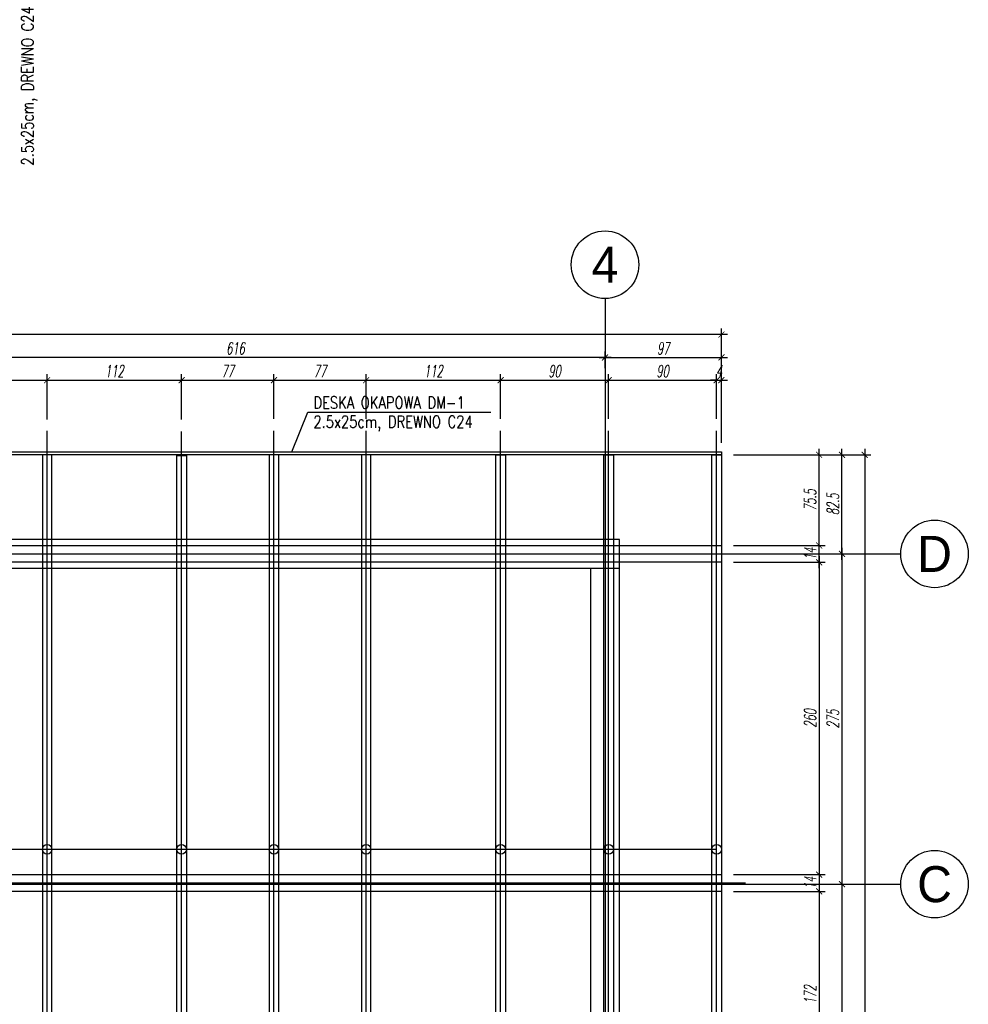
# Model space of a CAD drawing. Header units: millimetres. Extents: x -66901 to 936319, y -323998 to 488548.
# Tile 83 of 84: x 559112 to 567015, y 478881 to 487080. Entities that reach past the tile are written whole.
import ezdxf
from ezdxf.enums import TextEntityAlignment as Align
from ezdxf.lldxf.tags import DXFTag

# ---------------------------------------------------------------- set-up
doc = ezdxf.new("R2010")
doc.units = ezdxf.units.MM
doc.header["$LTSCALE"] = 5
doc.header["$MEASUREMENT"] = 0
for name, color, linetype in [('K-DREWNO', 15, 'Continuous'), ('k-kleszcze', 41, 'DASHED2'), ('K-OSIE', 1, 'CENTER'), ('K-WYMIARY', 254, 'Continuous'), ('N-20', 254, 'Continuous'), ('N-25', 71, 'Continuous'), ('N-50', 4, 'Continuous'), ('S-25', 71, 'Continuous')]:
    doc.layers.add(name, color=color, linetype=linetype)
doc.styles.add('GENERATED_STYLE_3', font='txt')
doc.styles.add('ROMANS', font='romans.shx', dxfattribs={"width": 0.8, "oblique": 10})
doc.styles.add('WYMIARY', font='romans.shx', dxfattribs={"width": 0.6, "oblique": 10})
tags = doc.linetypes.add('CENTER', pattern=[2, 1.25, -0.25, 0.25, -0.25]).pattern_tags.tags
tags[10:11] = [DXFTag(74, 4), DXFTag(75, 0), DXFTag(340, '0'), DXFTag(46, 1.0), DXFTag(50, 0.0), DXFTag(44, 0.0), DXFTag(45, 0.0)]
tags[8:9] = [DXFTag(74, 4), DXFTag(75, 0), DXFTag(340, '0'), DXFTag(46, 1.0), DXFTag(50, 0.0), DXFTag(44, 0.0), DXFTag(45, 0.0)]
tags[6:7] = [DXFTag(74, 4), DXFTag(75, 0), DXFTag(340, '0'), DXFTag(46, 1.0), DXFTag(50, 0.0), DXFTag(44, 0.0), DXFTag(45, 0.0)]
tags[4:5] = [DXFTag(74, 4), DXFTag(75, 0), DXFTag(340, '0'), DXFTag(46, 1.0), DXFTag(50, 0.0), DXFTag(44, 0.0), DXFTag(45, 0.0)]
tags = doc.linetypes.add('DASHED2', pattern=[0.375, 0.25, -0.125]).pattern_tags.tags
tags[6:7] = [DXFTag(74, 4), DXFTag(75, 0), DXFTag(340, '0'), DXFTag(46, 1.0), DXFTag(50, 0.0), DXFTag(44, 0.0), DXFTag(45, 0.0)]
tags[4:5] = [DXFTag(74, 4), DXFTag(75, 0), DXFTag(340, '0'), DXFTag(46, 1.0), DXFTag(50, 0.0), DXFTag(44, 0.0), DXFTag(45, 0.0)]
doc.dimstyles.new('CM50', dxfattribs={"dimscale": 50, "dimtxt": 2, "dimasz": 1, "dimexe": 1, "dimexo": 2, "dimgap": 0.5, "dimtad": 1, "dimlfac": 0.1, "dimrnd": 0.5, "dimdsep": 46, "dimtxsty": 'WYMIARY', "dimblk": 'ARCHTICK', "dimcen": 0, "dimdle": 1, "dimclrd": 253, "dimclre": 251, "dimclrt": 30, "dimaunit": 1, "dimadec": 0, "dimazin": 0, "dimtfac": 1, "dimtix": 1, "dimtmove": 0, "dimatfit": 3, "dimldrblk": 'ARCHTICK', "dimfxl": 1, "dimtvp": 0.4, "dimtolj": 1, "dimarcsym": 0})

# ---------------------------------------------------------------- blocks, each defined once
blk = doc.blocks.new('_ArchTick')
at = {"color": 0, "linetype": 'ByBlock', "const_width": 0.15}
blk.add_lwpolyline([(-0.5, -0.5), (0.5, 0.5)], dxfattribs=at)
blk = doc.blocks.new('*D9')
at = {"layer": 'Defpoints', "color": 0, "transparency": 16777216}
for p in [(564957.9, 483456.5), (565962, 483456.5), (565772, 482631.5)]:
    blk.add_point(p, dxfattribs=at)
at = {"layer": 'K-WYMIARY', "color": 253, "lineweight": -2, "transparency": 16777216}
blk.add_line((565962, 482581.5), (565962, 483506.5), dxfattribs=at)
at = {"layer": 'K-WYMIARY', "color": 251, "lineweight": -2, "transparency": 16777216}
for p, q in [((565057.9, 483456.5), (566012, 483456.5)), ((565872, 482631.5), (566012, 482631.5))]:
    blk.add_line(p, q, dxfattribs=at)
at = {"layer": 'K-WYMIARY', "color": 253, "lineweight": -2, "transparency": 16777216, "xscale": 50, "yscale": 50, "zscale": 50}
for p, rotation in [((565962, 483456.5), 90), ((565962, 482631.5), 270)]:
    blk.add_blockref('_ArchTick', p, dxfattribs=dict(at, rotation=rotation))
at = {"layer": 'K-WYMIARY', "color": 30, "transparency": 16777216, "insert": (565887, 483044), "char_height": 100, "attachment_point": 5, "rotation": 90, "style": 'WYMIARY'}
blk.add_mtext('\\A1;82.5', dxfattribs=at)
blk = doc.blocks.new('*D10')
at = {"layer": 'Defpoints', "color": 0, "transparency": 16777216}
for p in [(565831, 482631.5), (565857.5, 479881.5), (565962, 479881.5)]:
    blk.add_point(p, dxfattribs=at)
at = {"layer": 'K-WYMIARY', "color": 253, "lineweight": -2, "transparency": 16777216}
blk.add_line((565962, 482681.5), (565962, 479831.5), dxfattribs=at)
at = {"layer": 'K-WYMIARY', "color": 251, "lineweight": -2, "transparency": 16777216}
for p, q in [((565931, 482631.5), (566012, 482631.5)), ((565957.5, 479881.5), (566012, 479881.5))]:
    blk.add_line(p, q, dxfattribs=at)
at = {"layer": 'K-WYMIARY', "color": 253, "lineweight": -2, "transparency": 16777216, "xscale": 50, "yscale": 50, "zscale": 50}
for p, rotation in [((565962, 482631.5), 90), ((565962, 479881.5), 270)]:
    blk.add_blockref('_ArchTick', p, dxfattribs=dict(at, rotation=rotation))
at = {"layer": 'K-WYMIARY', "color": 30, "transparency": 16777216, "insert": (565887, 481256.5), "char_height": 100, "attachment_point": 5, "rotation": 90, "style": 'WYMIARY'}
blk.add_mtext('\\A1;275', dxfattribs=at)
blk = doc.blocks.new('*D11')
at = {"layer": 'Defpoints', "color": 0, "transparency": 16777216}
for p in [(565857.5, 479881.5), (565831, 475791.5), (565962, 475791.5)]:
    blk.add_point(p, dxfattribs=at)
at = {"layer": 'K-WYMIARY', "color": 251, "lineweight": -2, "transparency": 16777216}
for p, q in [((565957.5, 479881.5), (566012, 479881.5)), ((565931, 475791.5), (566012, 475791.5))]:
    blk.add_line(p, q, dxfattribs=at)
at = {"layer": 'K-WYMIARY', "color": 253, "lineweight": -2, "transparency": 16777216}
blk.add_line((565962, 479931.5), (565962, 475741.5), dxfattribs=at)
at = {"layer": 'K-WYMIARY', "color": 253, "lineweight": -2, "transparency": 16777216, "xscale": 50, "yscale": 50, "zscale": 50}
for p, rotation in [((565962, 479881.5), 90), ((565962, 475791.5), 270)]:
    blk.add_blockref('_ArchTick', p, dxfattribs=dict(at, rotation=rotation))
at = {"layer": 'K-WYMIARY', "color": 30, "transparency": 16777216, "insert": (565887, 477836.5), "char_height": 100, "attachment_point": 5, "rotation": 90, "style": 'WYMIARY'}
blk.add_mtext('\\A1;409', dxfattribs=at)
blk = doc.blocks.new('*D14')
at = {"layer": 'Defpoints', "color": 0, "transparency": 16777216}
for p in [(564957.9, 483456.5), (564957.9, 472746.5), (566152, 472746.5)]:
    blk.add_point(p, dxfattribs=at)
at = {"layer": 'K-WYMIARY', "color": 253, "lineweight": -2, "transparency": 16777216}
blk.add_line((566152, 483506.5), (566152, 472696.5), dxfattribs=at)
at = {"layer": 'K-WYMIARY', "color": 251, "lineweight": -2, "transparency": 16777216}
for p, q in [((565057.9, 483456.5), (566202, 483456.5)), ((565057.9, 472746.5), (566202, 472746.5))]:
    blk.add_line(p, q, dxfattribs=at)
at = {"layer": 'K-WYMIARY', "color": 253, "lineweight": -2, "transparency": 16777216, "xscale": 50, "yscale": 50, "zscale": 50}
for p, rotation in [((566152, 483456.5), 90), ((566152, 472746.5), 270)]:
    blk.add_blockref('_ArchTick', p, dxfattribs=dict(at, rotation=rotation))
at = {"layer": 'K-WYMIARY', "color": 30, "transparency": 16777216, "insert": (566077, 478101.5), "char_height": 100, "attachment_point": 5, "rotation": 90, "style": 'WYMIARY'}
blk.add_mtext('\\A1;1071', dxfattribs=at)
blk = doc.blocks.new('*D31')
at = {"layer": 'Defpoints', "color": 0, "transparency": 16777216}
for p in [(564957.9, 482701.5), (565772, 482701.5), (564957.9, 482561.5)]:
    blk.add_point(p, dxfattribs=at)
at = {"layer": 'K-WYMIARY', "color": 253, "lineweight": -2, "transparency": 16777216}
blk.add_line((565772, 482511.5), (565772, 482751.5), dxfattribs=at)
at = {"layer": 'K-WYMIARY', "color": 251, "lineweight": -2, "transparency": 16777216}
for p, q in [((565057.9, 482701.5), (565822, 482701.5)), ((565057.9, 482561.5), (565822, 482561.5))]:
    blk.add_line(p, q, dxfattribs=at)
at = {"layer": 'K-WYMIARY', "color": 253, "lineweight": -2, "transparency": 16777216, "xscale": 50, "yscale": 50, "zscale": 50}
for p, rotation in [((565772, 482701.5), 90), ((565772, 482561.5), 270)]:
    blk.add_blockref('_ArchTick', p, dxfattribs=dict(at, rotation=rotation))
at = {"layer": 'K-WYMIARY', "color": 30, "transparency": 16777216, "insert": (565697, 482631.5), "char_height": 100, "attachment_point": 5, "rotation": 90, "style": 'WYMIARY'}
blk.add_mtext('\\A1;14', dxfattribs=at)
blk = doc.blocks.new('*D32')
at = {"layer": 'Defpoints', "color": 0, "transparency": 16777216}
for p in [(564957.9, 483456.5), (565772, 483456.5), (564957.9, 482701.5)]:
    blk.add_point(p, dxfattribs=at)
at = {"layer": 'K-WYMIARY', "color": 253, "lineweight": -2, "transparency": 16777216}
blk.add_line((565772, 482651.5), (565772, 483506.5), dxfattribs=at)
at = {"layer": 'K-WYMIARY', "color": 251, "lineweight": -2, "transparency": 16777216}
for p, q in [((565057.9, 483456.5), (565822, 483456.5)), ((565057.9, 482701.5), (565822, 482701.5))]:
    blk.add_line(p, q, dxfattribs=at)
at = {"layer": 'K-WYMIARY', "color": 253, "lineweight": -2, "transparency": 16777216, "xscale": 50, "yscale": 50, "zscale": 50}
for p, rotation in [((565772, 483456.5), 90), ((565772, 482701.5), 270)]:
    blk.add_blockref('_ArchTick', p, dxfattribs=dict(at, rotation=rotation))
at = {"layer": 'K-WYMIARY', "color": 30, "transparency": 16777216, "insert": (565697, 483079), "char_height": 100, "attachment_point": 5, "rotation": 90, "style": 'WYMIARY'}
blk.add_mtext('\\A1;75.5', dxfattribs=at)
blk = doc.blocks.new('*D65')
at = {"layer": 'Defpoints', "color": 0, "transparency": 16777216}
for p in [(564957.9, 482561.5), (564957.9, 479961.5), (565772, 479961.5)]:
    blk.add_point(p, dxfattribs=at)
at = {"layer": 'K-WYMIARY', "color": 253, "lineweight": -2, "transparency": 16777216}
blk.add_line((565772, 482611.5), (565772, 479911.5), dxfattribs=at)
at = {"layer": 'K-WYMIARY', "color": 251, "lineweight": -2, "transparency": 16777216}
for p, q in [((565057.9, 482561.5), (565822, 482561.5)), ((565057.9, 479961.5), (565822, 479961.5))]:
    blk.add_line(p, q, dxfattribs=at)
at = {"layer": 'K-WYMIARY', "color": 253, "lineweight": -2, "transparency": 16777216, "xscale": 50, "yscale": 50, "zscale": 50}
for p, rotation in [((565772, 482561.5), 90), ((565772, 479961.5), 270)]:
    blk.add_blockref('_ArchTick', p, dxfattribs=dict(at, rotation=rotation))
at = {"layer": 'K-WYMIARY', "color": 30, "transparency": 16777216, "insert": (565697, 481261.5), "char_height": 100, "attachment_point": 5, "rotation": 90, "style": 'WYMIARY'}
blk.add_mtext('\\A1;260', dxfattribs=at)
blk = doc.blocks.new('*D66')
at = {"layer": 'Defpoints', "color": 0, "transparency": 16777216}
for p in [(564957.9, 479961.5), (564957.9, 479821.5), (565772, 479821.5)]:
    blk.add_point(p, dxfattribs=at)
at = {"layer": 'K-WYMIARY', "color": 251, "lineweight": -2, "transparency": 16777216}
for p, q in [((565057.9, 479961.5), (565822, 479961.5)), ((565057.9, 479821.5), (565822, 479821.5))]:
    blk.add_line(p, q, dxfattribs=at)
at = {"layer": 'K-WYMIARY', "color": 253, "lineweight": -2, "transparency": 16777216}
blk.add_line((565772, 480011.5), (565772, 479771.5), dxfattribs=at)
at = {"layer": 'K-WYMIARY', "color": 253, "lineweight": -2, "transparency": 16777216, "xscale": 50, "yscale": 50, "zscale": 50}
for p, rotation in [((565772, 479961.5), 90), ((565772, 479821.5), 270)]:
    blk.add_blockref('_ArchTick', p, dxfattribs=dict(at, rotation=rotation))
at = {"layer": 'K-WYMIARY', "color": 30, "transparency": 16777216, "insert": (565697, 479891.5), "char_height": 100, "attachment_point": 5, "rotation": 90, "style": 'WYMIARY'}
blk.add_mtext('\\A1;14', dxfattribs=at)
blk = doc.blocks.new('*D67')
at = {"layer": 'Defpoints', "color": 0, "transparency": 16777216}
for p in [(564957.9, 479821.5), (564957.9, 478101.5), (565772, 478101.5)]:
    blk.add_point(p, dxfattribs=at)
at = {"layer": 'K-WYMIARY', "color": 253, "lineweight": -2, "transparency": 16777216}
blk.add_line((565772, 479871.5), (565772, 478051.5), dxfattribs=at)
at = {"layer": 'K-WYMIARY', "color": 251, "lineweight": -2, "transparency": 16777216}
for p, q in [((565057.9, 479821.5), (565822, 479821.5)), ((565057.9, 478101.5), (565822, 478101.5))]:
    blk.add_line(p, q, dxfattribs=at)
at = {"layer": 'K-WYMIARY', "color": 253, "lineweight": -2, "transparency": 16777216, "xscale": 50, "yscale": 50, "zscale": 50}
for p, rotation in [((565772, 479821.5), 90), ((565772, 478101.5), 270)]:
    blk.add_blockref('_ArchTick', p, dxfattribs=dict(at, rotation=rotation))
at = {"layer": 'K-WYMIARY', "color": 30, "transparency": 16777216, "insert": (565697, 478961.5), "char_height": 100, "attachment_point": 5, "rotation": 90, "style": 'WYMIARY'}
blk.add_mtext('\\A1;172', dxfattribs=at)
blk = doc.blocks.new('*D95')
at = {"layer": 'Defpoints', "color": 0, "transparency": 16777216}
for p in [(559340.6, 484078), (559340.6, 483651), (558399.9, 483411.5)]:
    blk.add_point(p, dxfattribs=at)
at = {"layer": 'K-WYMIARY', "color": 251, "lineweight": -2, "transparency": 16777216}
for p, q in [((558399.9, 483511.5), (558399.9, 484128)), ((559340.6, 483751), (559340.6, 484128))]:
    blk.add_line(p, q, dxfattribs=at)
at = {"layer": 'K-WYMIARY', "color": 253, "lineweight": -2, "transparency": 16777216}
blk.add_line((558349.9, 484078), (559390.6, 484078), dxfattribs=at)
at = {"layer": 'K-WYMIARY', "color": 253, "lineweight": -2, "transparency": 16777216, "xscale": 50, "yscale": 50, "zscale": 50, "rotation": 180}
blk.add_blockref('_ArchTick', (558399.9, 484078), dxfattribs=at)
at = {"layer": 'K-WYMIARY', "color": 253, "lineweight": -2, "transparency": 16777216, "xscale": 50, "yscale": 50, "zscale": 50}
blk.add_blockref('_ArchTick', (559340.6, 484078), dxfattribs=at)
at = {"layer": 'K-WYMIARY', "color": 30, "transparency": 16777216, "insert": (558870.2, 484153), "char_height": 100, "attachment_point": 5, "style": 'WYMIARY'}
blk.add_mtext('\\A1;94', dxfattribs=at)
blk = doc.blocks.new('*D96')
at = {"layer": 'Defpoints', "color": 0, "transparency": 16777216}
for p in [(560460.5, 484078), (559340.6, 483651), (560460.5, 483651)]:
    blk.add_point(p, dxfattribs=at)
at = {"layer": 'K-WYMIARY', "color": 251, "lineweight": -2, "transparency": 16777216}
for p, q in [((559340.6, 483751), (559340.6, 484128)), ((560460.5, 483751), (560460.5, 484128))]:
    blk.add_line(p, q, dxfattribs=at)
at = {"layer": 'K-WYMIARY', "color": 253, "lineweight": -2, "transparency": 16777216}
blk.add_line((559290.6, 484078), (560510.5, 484078), dxfattribs=at)
at = {"layer": 'K-WYMIARY', "color": 253, "lineweight": -2, "transparency": 16777216, "xscale": 50, "yscale": 50, "zscale": 50, "rotation": 180}
blk.add_blockref('_ArchTick', (559340.6, 484078), dxfattribs=at)
at = {"layer": 'K-WYMIARY', "color": 253, "lineweight": -2, "transparency": 16777216, "xscale": 50, "yscale": 50, "zscale": 50}
blk.add_blockref('_ArchTick', (560460.5, 484078), dxfattribs=at)
at = {"layer": 'K-WYMIARY', "color": 30, "transparency": 16777216, "insert": (559900.5, 484153), "char_height": 100, "attachment_point": 5, "style": 'WYMIARY'}
blk.add_mtext('\\A1;112', dxfattribs=at)
blk = doc.blocks.new('*D97')
at = {"layer": 'Defpoints', "color": 0, "transparency": 16777216}
for p in [(561229.2, 484078), (560460.5, 483651), (561229.2, 483656.5)]:
    blk.add_point(p, dxfattribs=at)
at = {"layer": 'K-WYMIARY', "color": 251, "lineweight": -2, "transparency": 16777216}
for p, q in [((560460.5, 483751), (560460.5, 484128)), ((561229.2, 483756.5), (561229.2, 484128))]:
    blk.add_line(p, q, dxfattribs=at)
at = {"layer": 'K-WYMIARY', "color": 253, "lineweight": -2, "transparency": 16777216}
blk.add_line((560410.5, 484078), (561279.2, 484078), dxfattribs=at)
at = {"layer": 'K-WYMIARY', "color": 253, "lineweight": -2, "transparency": 16777216, "xscale": 50, "yscale": 50, "zscale": 50, "rotation": 180}
blk.add_blockref('_ArchTick', (560460.5, 484078), dxfattribs=at)
at = {"layer": 'K-WYMIARY', "color": 253, "lineweight": -2, "transparency": 16777216, "xscale": 50, "yscale": 50, "zscale": 50}
blk.add_blockref('_ArchTick', (561229.2, 484078), dxfattribs=at)
at = {"layer": 'K-WYMIARY', "color": 30, "transparency": 16777216, "insert": (560844.9, 484153), "char_height": 100, "attachment_point": 5, "style": 'WYMIARY'}
blk.add_mtext('\\A1;77', dxfattribs=at)
blk = doc.blocks.new('*D98')
at = {"layer": 'Defpoints', "color": 0, "transparency": 16777216}
for p in [(561998, 484078), (561229.2, 483656.5), (561998, 483656.5)]:
    blk.add_point(p, dxfattribs=at)
at = {"layer": 'K-WYMIARY', "color": 251, "lineweight": -2, "transparency": 16777216}
for p, q in [((561229.2, 483756.5), (561229.2, 484128)), ((561998, 483756.5), (561998, 484128))]:
    blk.add_line(p, q, dxfattribs=at)
at = {"layer": 'K-WYMIARY', "color": 253, "lineweight": -2, "transparency": 16777216}
blk.add_line((561179.2, 484078), (562048, 484078), dxfattribs=at)
at = {"layer": 'K-WYMIARY', "color": 253, "lineweight": -2, "transparency": 16777216, "xscale": 50, "yscale": 50, "zscale": 50, "rotation": 180}
blk.add_blockref('_ArchTick', (561229.2, 484078), dxfattribs=at)
at = {"layer": 'K-WYMIARY', "color": 253, "lineweight": -2, "transparency": 16777216, "xscale": 50, "yscale": 50, "zscale": 50}
blk.add_blockref('_ArchTick', (561998, 484078), dxfattribs=at)
at = {"layer": 'K-WYMIARY', "color": 30, "transparency": 16777216, "insert": (561613.6, 484153), "char_height": 100, "attachment_point": 5, "style": 'WYMIARY'}
blk.add_mtext('\\A1;77', dxfattribs=at)
blk = doc.blocks.new('*D99')
at = {"layer": 'Defpoints', "color": 0, "transparency": 16777216}
for p in [(563117.9, 484078), (561998, 483656.5), (563117.9, 483656.5)]:
    blk.add_point(p, dxfattribs=at)
at = {"layer": 'K-WYMIARY', "color": 251, "lineweight": -2, "transparency": 16777216}
for p, q in [((561998, 483756.5), (561998, 484128)), ((563117.9, 483756.5), (563117.9, 484128))]:
    blk.add_line(p, q, dxfattribs=at)
at = {"layer": 'K-WYMIARY', "color": 253, "lineweight": -2, "transparency": 16777216}
blk.add_line((561948, 484078), (563167.9, 484078), dxfattribs=at)
at = {"layer": 'K-WYMIARY', "color": 253, "lineweight": -2, "transparency": 16777216, "xscale": 50, "yscale": 50, "zscale": 50, "rotation": 180}
blk.add_blockref('_ArchTick', (561998, 484078), dxfattribs=at)
at = {"layer": 'K-WYMIARY', "color": 253, "lineweight": -2, "transparency": 16777216, "xscale": 50, "yscale": 50, "zscale": 50}
blk.add_blockref('_ArchTick', (563117.9, 484078), dxfattribs=at)
at = {"layer": 'K-WYMIARY', "color": 30, "transparency": 16777216, "insert": (562558, 484153), "char_height": 100, "attachment_point": 5, "style": 'WYMIARY'}
blk.add_mtext('\\A1;112', dxfattribs=at)
blk = doc.blocks.new('*D100')
at = {"layer": 'Defpoints', "color": 0, "transparency": 16777216}
for p in [(564017.9, 484078), (563117.9, 483656.5), (564017.9, 483656.5)]:
    blk.add_point(p, dxfattribs=at)
at = {"layer": 'K-WYMIARY', "color": 251, "lineweight": -2, "transparency": 16777216}
for p, q in [((563117.9, 483756.5), (563117.9, 484128)), ((564017.9, 483756.5), (564017.9, 484128))]:
    blk.add_line(p, q, dxfattribs=at)
at = {"layer": 'K-WYMIARY', "color": 253, "lineweight": -2, "transparency": 16777216}
blk.add_line((563067.9, 484078), (564067.9, 484078), dxfattribs=at)
at = {"layer": 'K-WYMIARY', "color": 253, "lineweight": -2, "transparency": 16777216, "xscale": 50, "yscale": 50, "zscale": 50, "rotation": 180}
blk.add_blockref('_ArchTick', (563117.9, 484078), dxfattribs=at)
at = {"layer": 'K-WYMIARY', "color": 253, "lineweight": -2, "transparency": 16777216, "xscale": 50, "yscale": 50, "zscale": 50}
blk.add_blockref('_ArchTick', (564017.9, 484078), dxfattribs=at)
at = {"layer": 'K-WYMIARY', "color": 30, "transparency": 16777216, "insert": (563567.9, 484153), "char_height": 100, "attachment_point": 5, "style": 'WYMIARY'}
blk.add_mtext('\\A1;90', dxfattribs=at)
blk = doc.blocks.new('*D101')
at = {"layer": 'Defpoints', "color": 0, "transparency": 16777216}
for p in [(564917.9, 484078), (564017.9, 483656.5), (564917.9, 483656.5)]:
    blk.add_point(p, dxfattribs=at)
at = {"layer": 'K-WYMIARY', "color": 251, "lineweight": -2, "transparency": 16777216}
for p, q in [((564017.9, 483756.5), (564017.9, 484128)), ((564917.9, 483756.5), (564917.9, 484128))]:
    blk.add_line(p, q, dxfattribs=at)
at = {"layer": 'K-WYMIARY', "color": 253, "lineweight": -2, "transparency": 16777216}
blk.add_line((563967.9, 484078), (564967.9, 484078), dxfattribs=at)
at = {"layer": 'K-WYMIARY', "color": 253, "lineweight": -2, "transparency": 16777216, "xscale": 50, "yscale": 50, "zscale": 50, "rotation": 180}
blk.add_blockref('_ArchTick', (564017.9, 484078), dxfattribs=at)
at = {"layer": 'K-WYMIARY', "color": 253, "lineweight": -2, "transparency": 16777216, "xscale": 50, "yscale": 50, "zscale": 50}
blk.add_blockref('_ArchTick', (564917.9, 484078), dxfattribs=at)
at = {"layer": 'K-WYMIARY', "color": 30, "transparency": 16777216, "insert": (564467.9, 484153), "char_height": 100, "attachment_point": 5, "style": 'WYMIARY'}
blk.add_mtext('\\A1;90', dxfattribs=at)
blk = doc.blocks.new('*D102')
at = {"layer": 'Defpoints', "color": 0, "transparency": 16777216}
for p in [(564957.9, 484078), (564917.9, 483656.5), (564957.9, 483456.5)]:
    blk.add_point(p, dxfattribs=at)
at = {"layer": 'K-WYMIARY', "color": 251, "lineweight": -2, "transparency": 16777216}
for p, q in [((564917.9, 483756.5), (564917.9, 484128)), ((564957.9, 483556.5), (564957.9, 484128))]:
    blk.add_line(p, q, dxfattribs=at)
at = {"layer": 'K-WYMIARY', "color": 253, "lineweight": -2, "transparency": 16777216}
for p, q in [((564917.9, 484078), (564867.9, 484078)), ((564917.9, 484078), (564957.9, 484078)), ((564957.9, 484078), (565007.9, 484078))]:
    blk.add_line(p, q, dxfattribs=at)
at = {"layer": 'K-WYMIARY', "color": 253, "lineweight": -2, "transparency": 16777216, "xscale": 50, "yscale": 50, "zscale": 50}
blk.add_blockref('_ArchTick', (564917.9, 484078), dxfattribs=at)
at = {"layer": 'K-WYMIARY', "color": 253, "lineweight": -2, "transparency": 16777216, "xscale": 50, "yscale": 50, "zscale": 50, "rotation": 180}
blk.add_blockref('_ArchTick', (564957.9, 484078), dxfattribs=at)
at = {"layer": 'K-WYMIARY', "color": 30, "transparency": 16777216, "insert": (564937.9, 484153), "char_height": 100, "attachment_point": 5, "style": 'WYMIARY'}
blk.add_mtext('\\A1;4', dxfattribs=at)
blk = doc.blocks.new('*D104')
at = {"layer": 'Defpoints', "color": 0, "transparency": 16777216}
for p in [(564957.9, 484268), (563987.9, 484078), (564957.9, 483456.5)]:
    blk.add_point(p, dxfattribs=at)
at = {"layer": 'K-WYMIARY', "color": 251, "lineweight": -2, "transparency": 16777216}
for p, q in [((563987.9, 484178), (563987.9, 484318)), ((564957.9, 483556.5), (564957.9, 484318))]:
    blk.add_line(p, q, dxfattribs=at)
at = {"layer": 'K-WYMIARY', "color": 253, "lineweight": -2, "transparency": 16777216}
blk.add_line((563937.9, 484268), (565007.9, 484268), dxfattribs=at)
at = {"layer": 'K-WYMIARY', "color": 253, "lineweight": -2, "transparency": 16777216, "xscale": 50, "yscale": 50, "zscale": 50, "rotation": 180}
blk.add_blockref('_ArchTick', (563987.9, 484268), dxfattribs=at)
at = {"layer": 'K-WYMIARY', "color": 253, "lineweight": -2, "transparency": 16777216, "xscale": 50, "yscale": 50, "zscale": 50}
blk.add_blockref('_ArchTick', (564957.9, 484268), dxfattribs=at)
at = {"layer": 'K-WYMIARY', "color": 30, "transparency": 16777216, "insert": (564472.9, 484343), "char_height": 100, "attachment_point": 5, "style": 'WYMIARY'}
blk.add_mtext('\\A1;97', dxfattribs=at)
blk = doc.blocks.new('*D105')
at = {"layer": 'Defpoints', "color": 0, "transparency": 16777216}
for p in [(557829.9, 484268), (557829.9, 484192.5), (563987.9, 484078)]:
    blk.add_point(p, dxfattribs=at)
at = {"layer": 'K-WYMIARY', "color": 251, "lineweight": -2, "transparency": 16777216}
for p, q in [((557829.9, 484292.5), (557829.9, 484318)), ((563987.9, 484178), (563987.9, 484318))]:
    blk.add_line(p, q, dxfattribs=at)
at = {"layer": 'K-WYMIARY', "color": 253, "lineweight": -2, "transparency": 16777216}
blk.add_line((564037.9, 484268), (557779.9, 484268), dxfattribs=at)
at = {"layer": 'K-WYMIARY', "color": 253, "lineweight": -2, "transparency": 16777216, "xscale": 50, "yscale": 50, "zscale": 50, "rotation": 180}
blk.add_blockref('_ArchTick', (557829.9, 484268), dxfattribs=at)
at = {"layer": 'K-WYMIARY', "color": 253, "lineweight": -2, "transparency": 16777216, "xscale": 50, "yscale": 50, "zscale": 50}
blk.add_blockref('_ArchTick', (563987.9, 484268), dxfattribs=at)
at = {"layer": 'K-WYMIARY', "color": 30, "transparency": 16777216, "insert": (560908.9, 484343), "char_height": 100, "attachment_point": 5, "style": 'WYMIARY'}
blk.add_mtext('\\A1;616', dxfattribs=at)
blk = doc.blocks.new('*D109')
at = {"layer": 'Defpoints', "color": 0, "transparency": 16777216}
for p in [(545957.9, 484458), (545957.9, 483481.5), (564957.9, 483481.5)]:
    blk.add_point(p, dxfattribs=at)
at = {"layer": 'K-WYMIARY', "color": 253, "lineweight": -2, "transparency": 16777216}
blk.add_line((565007.9, 484458), (545907.9, 484458), dxfattribs=at)
at = {"layer": 'K-WYMIARY', "color": 251, "lineweight": -2, "transparency": 16777216}
for p, q in [((545957.9, 483581.5), (545957.9, 484508)), ((564957.9, 483581.5), (564957.9, 484508))]:
    blk.add_line(p, q, dxfattribs=at)
at = {"layer": 'K-WYMIARY', "color": 253, "lineweight": -2, "transparency": 16777216, "xscale": 50, "yscale": 50, "zscale": 50, "rotation": 180}
blk.add_blockref('_ArchTick', (545957.9, 484458), dxfattribs=at)
at = {"layer": 'K-WYMIARY', "color": 253, "lineweight": -2, "transparency": 16777216, "xscale": 50, "yscale": 50, "zscale": 50}
blk.add_blockref('_ArchTick', (564957.9, 484458), dxfattribs=at)
at = {"layer": 'K-WYMIARY', "color": 30, "transparency": 16777216, "insert": (555457.9, 484533), "char_height": 100, "attachment_point": 5, "style": 'WYMIARY'}
blk.add_mtext('\\A1;1900', dxfattribs=at)

msp = doc.modelspace()

# ---------------------------------------------------------------- linework, layer by layer
at = {"layer": 'K-DREWNO'}
for points in [[(559380.602, 483456.489), (559300.602, 483456.489), (559300.602, 478101.489), (559380.602, 478101.489)], [(560420.474, 483451.001), (560500.474, 483451.001), (560500.474, 478096.001), (560420.474, 478096.001)], [(561269.245, 483456.489), (561189.245, 483456.489), (561189.245, 478101.489), (561269.245, 478101.489)], [(562038.016, 483456.489), (561958.016, 483456.489), (561958.016, 478101.489), (562038.016, 478101.489)], [(563077.889, 483456.489), (563157.889, 483456.489), (563157.889, 478101.489), (563077.889, 478101.489)], [(563977.889, 483456.489), (564057.889, 483456.489), (564057.889, 478101.489), (563977.889, 478101.489)], [(564877.889, 483456.489), (564957.889, 483456.489), (564957.889, 478101.489), (564877.889, 478101.489)], [(557498.137, 482561.489), (557498.137, 482701.489), (564957.889, 482701.489), (564957.889, 482561.489), (557498.137, 482561.489)], [(564957.889, 479961.489), (564957.889, 479821.489), (545957.889, 479821.489), (545957.889, 479961.489)]]:
    msp.add_lwpolyline(points, close=True, dxfattribs=at)
at = {"layer": 'k-kleszcze'}
msp.add_lwpolyline([(564957.889, 483481.489), (564957.889, 483456.489), (558524.49, 483456.489), (558549.49, 483481.489)], close=True, dxfattribs=at)
at = {"layer": 'K-OSIE'}
for p, q in [((563987.882, 484758), (563987.882, 471697.5)), ((559340.602, 478101.489), (559340.602, 483656.489)), ((560460.474, 478096.001), (560460.474, 483651.001)), ((561229.245, 478101.489), (561229.245, 483656.489)), ((561998.016, 478101.489), (561998.016, 483656.489)), ((563117.889, 478101.489), (563117.889, 483656.489)), ((564017.889, 478101.489), (564017.889, 483656.489)), ((564917.889, 478101.489), (564917.889, 483656.489)), ((545011.277, 482631.489), (566452, 482631.489)), ((545011.277, 479881.489), (566452, 479881.489)), ((545757.889, 479891.489), (565157.889, 479891.489))]:
    msp.add_line(p, q, dxfattribs=at)
for centre in [(563987.882, 485039.25), (566733.25, 482631.489), (566733.25, 479881.489)]:
    msp.add_circle(centre, 281.25, dxfattribs=at)
at = {"layer": 'N-20'}
for p, q in [((561380, 483481.489), (561511.04, 483811)), ((564917.889, 480171), (545997.889, 480171))]:
    msp.add_line(p, q, dxfattribs=at)
msp.add_lwpolyline([(546807.889, 482511.489), (564107.889, 482511.489), (564107.889, 482751.489), (546807.889, 482751.489)], close=True, dxfattribs=at)
for points in [[(563867.889, 482511.489), (563867.889, 473691.489)], [(564107.889, 473691.489), (564107.889, 482511.489)]]:
    msp.add_lwpolyline(points, dxfattribs=at)
at = {"layer": 'N-25'}
for centre in [(559340.602, 480171), (560460.474, 480171), (561229.245, 480171), (561998.016, 480171), (563117.889, 480171), (564017.889, 480171), (564917.889, 480171)]:
    msp.add_circle(centre, 40, dxfattribs=at)
at = {"layer": 'S-25'}
msp.add_line((561511.04, 483811), (563035.483, 483811), dxfattribs=at)

# ---------------------------------------------------------------- texts
at = {"layer": 'N-50', "style": 'GENERATED_STYLE_3'}
for s, p in [('4', (563987.882, 485039.25)), ('D', (566733.25, 482631.489)), ('C', (566733.25, 479881.489))]:
    msp.add_text(s, height=300, dxfattribs=at).set_placement(p, align=Align.MIDDLE)
at = {"layer": 'S-25', "style": 'ROMANS', "width": 0.8}
for s, rotation, p in [('2.5x25cm, DREWNO C24', 90, (559227.068, 485864.96)), ('DESKA OKAPOWA DM-1', 0, (561558.5, 483841)), ('2.5x25cm, DREWNO C24', 0, (561558.5, 483681.932))]:
    msp.add_text(s, height=100, rotation=rotation, dxfattribs=at).set_placement(p)

# ---------------------------------------------------------------- dimensions: what is measured, and where the dimension line sits
at = {"layer": 'K-WYMIARY'}
for base, p1, p2, picture, middle in [((545957.889, 484458), (564957.889, 483481.489), (545957.889, 483481.489), '*D109', (555457.889, 484533)), ((557829.852, 484268), (563987.882, 484078), (557829.852, 484192.5), '*D105', (560908.867, 484343)), ((564957.889, 484268), (563987.882, 484078), (564957.889, 483456.489), '*D104', (564472.885, 484343)), ((559340.6016, 484078), (558399.8517, 483411.4886), (559340.6016, 483651.0014), '*D95', (558870.2267, 484153)), ((560460.474, 484078), (559340.602, 483651.001), (560460.474, 483651.001), '*D96', (559900.538, 484153)), ((561229.245, 484078), (560460.474, 483651.001), (561229.245, 483656.489), '*D97', (560844.86, 484153)), ((561998.016, 484078), (561229.245, 483656.489), (561998.016, 483656.489), '*D98', (561613.631, 484153)), ((563117.889, 484078), (561998.016, 483656.489), (563117.889, 483656.489), '*D99', (562557.952, 484153)), ((564017.889, 484078), (563117.889, 483656.489), (564017.889, 483656.489), '*D100', (563567.889, 484153)), ((564917.889, 484078), (564017.889, 483656.489), (564917.889, 483656.489), '*D101', (564467.889, 484153)), ((564957.889, 484078), (564917.889, 483656.489), (564957.889, 483456.489), '*D102', (564937.889, 484153))]:
    dim = msp.add_linear_dim(base=base, p1=p1, p2=p2, dimstyle='CM50', override={"dimtmove": 1, "dimfxl": 0}, dxfattribs=at)
    dim.commit()
    dim.dimension.update_dxf_attribs({"geometry": picture, "text_midpoint": middle})
for base, p1, p2, picture, middle in [((565962, 483456.489), (565772, 482631.489), (564957.889, 483456.489), '*D9', (565887, 483043.989)), ((566152, 472746.489), (564957.889, 483456.489), (564957.889, 472746.489), '*D14', (566077, 478101.489)), ((565772, 483456.489), (564957.889, 482701.489), (564957.889, 483456.489), '*D32', (565697, 483078.989)), ((565772, 482701.489), (564957.889, 482561.489), (564957.889, 482701.489), '*D31', (565697, 482631.489)), ((565962, 479881.489), (565831, 482631.489), (565857.5, 479881.489), '*D10', (565887, 481256.489)), ((565772, 479961.489), (564957.889, 482561.489), (564957.889, 479961.489), '*D65', (565697, 481261.489)), ((565772, 479821.489), (564957.889, 479961.489), (564957.889, 479821.489), '*D66', (565697, 479891.489)), ((565772, 478101.489), (564957.889, 479821.489), (564957.889, 478101.489), '*D67', (565697, 478961.489)), ((565962, 475791.489), (565857.5, 479881.489), (565831, 475791.489), '*D11', (565887, 477836.489))]:
    dim = msp.add_linear_dim(base=base, p1=p1, p2=p2, angle=90, dimstyle='CM50', override={"dimtmove": 1, "dimfxl": 0}, dxfattribs=at)
    dim.commit()
    dim.dimension.update_dxf_attribs({"geometry": picture, "text_midpoint": middle})

doc.saveas('drawing.dxf')
